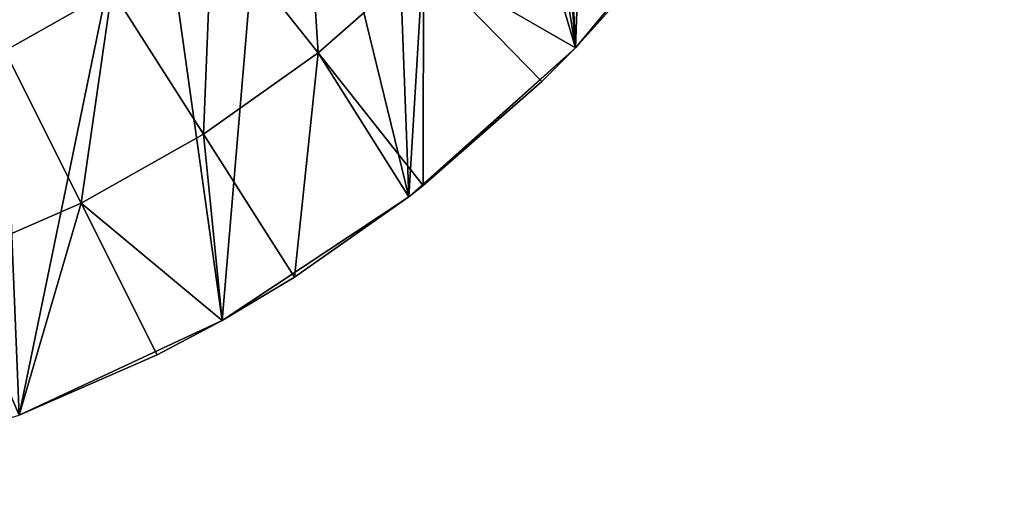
# Model space of a CAD drawing. Header units: millimetres. Extents: x 1 to 103, y -51 to 51.
# Tile 10 of 16: x 70 to 103, y -51 to -34. Entities that reach past the tile are written whole.
import ezdxf

# ---------------------------------------------------------------- set-up
doc = ezdxf.new("R2010")
doc.units = ezdxf.units.MM
doc.header["$LTSCALE"] = 25.4
doc.layers.get('0').update_dxf_attribs({"true_color": 0xff5454})

# ---------------------------------------------------------------- blocks, each defined once
blk = doc.blocks.new('HELIOS-LED-8991-8992.STL')
at = {"color": 7, "true_color": 0xffffff}
mesh = blk.add_polyface(dxfattribs=at)
corners = [(14.845, -35.398, 3.674), (17.092, -6.078, 3.674), (16.561, 0, 3.674), (20.391, -40.366, 3.674), (18.671, -11.971, 3.674), (21.25, -17.5, 3.674), (26.6, -44.475, 3.674), (24.749, -22.498, 3.674), (29.063, -26.812, 3.674), (33.342, -47.635, 3.674), (34.061, -30.311, 3.674), (40.472, -49.78, 3.674), (39.59, -32.889, 3.674), (45.483, -34.468, 3.674), (47.838, -50.864, 3.674), (51.561, -35, 3.674), (55.283, -50.864, 3.674), (57.638, -34.468, 3.674), (62.649, -49.78, 3.674), (63.531, -32.889, 3.674), (69.779, -47.635, 3.674), (69.061, -30.311, 3.674), (74.058, -26.812, 3.674), (76.521, -44.475, 3.674), (78.372, -22.498, 3.674), (82.73, -40.366, 3.674), (81.871, -17.5, 3.674), (84.45, -11.971, 3.674), (88.276, -35.398, 3.674), (86.029, -6.078, 3.674), (86.561, 0, 3.674), (1.409, -9.263, 3.674), (0.866, 5.578, 3.674), (0.595, -1.863, 3.674), (2.219, 12.9, 3.674), (3.292, -16.467, 3.674), (4.623, 19.946, 3.674), (6.204, -23.319, 3.674), (8.027, 26.568, 3.674), (10.083, -29.675, 3.674), (12.36, 32.623, 3.674), (17.527, 37.983, 3.674), (17.092, 6.078, 3.674), (18.671, 11.971, 3.674), (23.42, 42.534, 3.674), (21.25, 17.5, 3.674), (24.749, 22.498, 3.674), (29.913, 46.178, 3.674), (29.063, 26.812, 3.674), (34.061, 30.311, 3.674), (36.867, 48.838, 3.674), (39.59, 32.889, 3.674), (44.135, 50.457, 3.674), (45.483, 34.468, 3.674), (51.561, 51, 3.674), (51.561, 35, 3.674), (57.638, 34.468, 3.674), (58.986, 50.457, 3.674), (63.531, 32.889, 3.674), (66.254, 48.838, 3.674), (69.061, 30.311, 3.674), (73.208, 46.178, 3.674), (74.058, 26.812, 3.674), (79.701, 42.534, 3.674), (78.372, 22.498, 3.674), (81.871, 17.5, 3.674), (85.594, 37.983, 3.674), (84.45, 11.971, 3.674), (86.029, 6.078, 3.674), (90.762, 32.623, 3.674), (93.038, -29.675, 3.674), (95.094, 26.568, 3.674), (96.917, -23.319, 3.674), (98.498, 19.946, 3.674), (99.829, -16.467, 3.674), (100.902, 12.9, 3.674), (101.712, -9.263, 3.674), (102.255, 5.578, 3.674), (102.526, -1.863, 3.674)]
mesh.append_faces([[corners[k] for k in face] for face in [(31, 32, 33), (77, 76, 78)]], dxfattribs={"vtx0": -1, "color": 7})
mesh.append_faces([[corners[k] for k in face] for face in [(1, 3, 4), (4, 3, 5), (5, 6, 7), (7, 6, 8), (8, 9, 10), (10, 11, 12), (12, 11, 13), (13, 14, 15), (15, 16, 17), (17, 18, 19), (19, 20, 21), (21, 20, 22), (22, 23, 24), (24, 25, 26), (26, 25, 27), (27, 28, 29), (29, 28, 30), (32, 31, 34), (34, 35, 36), (36, 37, 38), (38, 39, 40), (40, 0, 41), (41, 43, 44), (44, 46, 47), (47, 49, 50), (50, 51, 52), (52, 53, 54), (54, 56, 57), (57, 58, 59), (59, 60, 61), (61, 62, 63), (63, 65, 66), (66, 68, 69), (69, 70, 71), (71, 72, 73), (73, 74, 75), (75, 76, 77)]], dxfattribs={"vtx0": -1, "vtx1": -1, "color": 7})
mesh.append_faces([[corners[k] for k in face] for face in [(41, 0, 2), (69, 30, 28)]], dxfattribs={"vtx0": -1, "vtx1": -1, "vtx2": -1, "color": 7})
mesh.append_faces([[corners[k] for k in face] for face in [(0, 1, 2), (1, 0, 3), (5, 3, 6), (8, 6, 9), (10, 9, 11), (13, 11, 14), (15, 14, 16), (17, 16, 18), (19, 18, 20), (22, 20, 23), (24, 23, 25), (27, 25, 28), (34, 31, 35), (36, 35, 37), (38, 37, 39), (40, 39, 0), (41, 2, 42), (41, 42, 43), (44, 43, 45), (44, 45, 46), (47, 46, 48), (47, 48, 49), (50, 49, 51), (52, 51, 53), (54, 53, 55), (54, 55, 56), (57, 56, 58), (59, 58, 60), (61, 60, 62), (63, 62, 64), (63, 64, 65), (66, 65, 67), (66, 67, 68), (69, 68, 30), (69, 28, 70), (71, 70, 72), (73, 72, 74), (75, 74, 76)]], dxfattribs={"vtx0": -1, "vtx2": -1, "color": 7})
mesh = blk.add_polyface(dxfattribs=at)
corners = [(79.261, -28.423, 1.405), (79.711, -35.567, 1.905), (76.191, -31.12, 1.405), (83.219, -32.484, 1.905)]
mesh.append_faces([[corners[k] for k in face] for face in [(0, 1, 2), (1, 0, 3)]], dxfattribs={"vtx0": -1, "color": 7})
mesh = blk.add_polyface(dxfattribs=at)
corners = [(88.276, -35.398, 2.674), (83.219, -32.484, 1.905), (86.391, -29.057, 1.905)]
mesh.append_faces([[corners[k] for k in face] for face in [(0, 1, 2)]], dxfattribs={"color": 7})
mesh = blk.add_polyface(dxfattribs=at)
corners = [(90.722, -32.67, 2.674), (88.276, -35.398, 2.674), (86.391, -29.057, 1.905)]
mesh.append_faces([[corners[k] for k in face] for face in [(0, 1, 2)]], dxfattribs={"color": 7})
mesh = blk.add_polyface(dxfattribs=at)
corners = [(68.561, -29.445, 1.174), (69.305, -35.501, 1.405), (66.762, -30.413, 1.174), (72.861, -33.488, 1.405)]
mesh.append_faces([[corners[k] for k in face] for face in [(0, 1, 2), (1, 0, 3)]], dxfattribs={"vtx0": -1, "color": 7})
mesh = blk.add_polyface(dxfattribs=at)
corners = [(93.038, -29.675, 3.674), (88.276, -35.398, 3.674), (90.722, -32.67, 2.674)]
mesh.append_faces([[corners[k] for k in face] for face in [(0, 1, 2)]], dxfattribs={"color": 7})
mesh = blk.add_polyface(dxfattribs=at)
corners = [(76.191, -31.12, 1.405), (75.905, -38.273, 1.905), (72.861, -33.488, 1.405), (79.711, -35.567, 1.905)]
mesh.append_faces([[corners[k] for k in face] for face in [(0, 1, 2), (1, 0, 3)]], dxfattribs={"vtx0": -1, "color": 7})
mesh = blk.add_polyface(dxfattribs=at)
corners = [(83.219, -32.484, 1.905), (83.212, -39.99, 2.674), (79.711, -35.567, 1.905), (87.156, -36.524, 2.674)]
mesh.append_faces([[corners[k] for k in face] for face in [(0, 1, 2), (1, 0, 3)]], dxfattribs={"vtx0": -1, "color": 7})
mesh = blk.add_polyface(dxfattribs=at)
corners = [(88.276, -35.398, 2.674), (87.156, -36.524, 2.674), (83.219, -32.484, 1.905)]
mesh.append_faces([[corners[k] for k in face] for face in [(0, 1, 2)]], dxfattribs={"color": 7})
mesh = blk.add_polyface(dxfattribs=at)
corners = [(90.722, -32.67, 2.674), (88.276, -35.398, 3.674), (88.276, -35.398, 2.674)]
mesh.append_faces([[corners[k] for k in face] for face in [(0, 1, 2)]], dxfattribs={"color": 7})
mesh = blk.add_polyface(dxfattribs=at)
corners = [(72.861, -33.488, 1.405), (71.84, -40.573, 1.905), (69.305, -35.501, 1.405), (75.905, -38.273, 1.905)]
mesh.append_faces([[corners[k] for k in face] for face in [(0, 1, 2), (1, 0, 3)]], dxfattribs={"vtx0": -1, "color": 7})
mesh = blk.add_polyface(dxfattribs=at)
corners = [(69.305, -35.501, 1.405), (67.561, -42.443, 1.905), (65.561, -37.137, 1.405), (71.84, -40.573, 1.905)]
mesh.append_faces([[corners[k] for k in face] for face in [(0, 1, 2), (1, 0, 3)]], dxfattribs={"vtx0": -1, "color": 7})
mesh = blk.add_polyface(dxfattribs=at)
corners = [(79.711, -35.567, 1.905), (78.932, -43.033, 2.674), (75.905, -38.273, 1.905), (82.73, -40.366, 2.674)]
mesh.append_faces([[corners[k] for k in face] for face in [(0, 1, 2), (1, 0, 3)]], dxfattribs={"vtx0": -1, "color": 7})
mesh = blk.add_polyface(dxfattribs=at)
corners = [(83.212, -39.99, 2.674), (82.73, -40.366, 2.674), (79.711, -35.567, 1.905)]
mesh.append_faces([[corners[k] for k in face] for face in [(0, 1, 2)]], dxfattribs={"color": 7})
mesh = blk.add_polyface(dxfattribs=at)
corners = [(82.73, -40.366, 3.674), (83.212, -39.99, 2.674), (88.276, -35.398, 3.674)]
mesh.append_faces([[corners[k] for k in face] for face in [(0, 1, 2)]], dxfattribs={"color": 7})
mesh = blk.add_polyface(dxfattribs=at)
corners = [(88.276, -35.398, 3.674), (83.212, -39.99, 2.674), (87.156, -36.524, 2.674)]
mesh.append_faces([[corners[k] for k in face] for face in [(0, 1, 2)]], dxfattribs={"color": 7})
mesh = blk.add_polyface(dxfattribs=at)
corners = [(88.276, -35.398, 3.674), (87.156, -36.524, 2.674), (88.276, -35.398, 2.674)]
mesh.append_faces([[corners[k] for k in face] for face in [(0, 1, 2)]], dxfattribs={"color": 7})
mesh = blk.add_polyface(dxfattribs=at)
corners = [(76.521, -44.475, 2.674), (71.84, -40.573, 1.905), (75.905, -38.273, 1.905)]
mesh.append_faces([[corners[k] for k in face] for face in [(0, 1, 2)]], dxfattribs={"color": 7})
mesh = blk.add_polyface(dxfattribs=at)
corners = [(78.932, -43.033, 2.674), (76.521, -44.475, 2.674), (75.905, -38.273, 1.905)]
mesh.append_faces([[corners[k] for k in face] for face in [(0, 1, 2)]], dxfattribs={"color": 7})
mesh = blk.add_polyface(dxfattribs=at)
corners = [(82.73, -40.366, 3.674), (82.73, -40.366, 2.674), (83.212, -39.99, 2.674)]
mesh.append_faces([[corners[k] for k in face] for face in [(0, 1, 2)]], dxfattribs={"color": 7})
mesh = blk.add_polyface(dxfattribs=at)
corners = [(71.84, -40.573, 1.905), (69.779, -47.635, 2.674), (67.561, -42.443, 1.905), (74.362, -45.619, 2.674)]
mesh.append_faces([[corners[k] for k in face] for face in [(0, 1, 2), (1, 0, 3)]], dxfattribs={"vtx0": -1, "color": 7})
mesh = blk.add_polyface(dxfattribs=at)
corners = [(76.521, -44.475, 2.674), (74.362, -45.619, 2.674), (71.84, -40.573, 1.905)]
mesh.append_faces([[corners[k] for k in face] for face in [(0, 1, 2)]], dxfattribs={"color": 7})
mesh = blk.add_polyface(dxfattribs=at)
corners = [(76.521, -44.475, 3.674), (78.932, -43.033, 2.674), (82.73, -40.366, 3.674)]
mesh.append_faces([[corners[k] for k in face] for face in [(0, 1, 2)]], dxfattribs={"color": 7})
mesh = blk.add_polyface(dxfattribs=at)
corners = [(82.73, -40.366, 3.674), (78.932, -43.033, 2.674), (82.73, -40.366, 2.674)]
mesh.append_faces([[corners[k] for k in face] for face in [(0, 1, 2)]], dxfattribs={"color": 7})
mesh = blk.add_polyface(dxfattribs=at)
corners = [(76.521, -44.475, 3.674), (76.521, -44.475, 2.674), (78.932, -43.033, 2.674)]
mesh.append_faces([[corners[k] for k in face] for face in [(0, 1, 2)]], dxfattribs={"color": 7})
mesh = blk.add_polyface(dxfattribs=at)
corners = [(69.779, -47.635, 3.674), (69.779, -47.635, 2.674), (76.521, -44.475, 3.674)]
mesh.append_faces([[corners[k] for k in face] for face in [(0, 1, 2)]], dxfattribs={"color": 7})
mesh = blk.add_polyface(dxfattribs=at)
corners = [(76.521, -44.475, 3.674), (69.779, -47.635, 2.674), (74.362, -45.619, 2.674)]
mesh.append_faces([[corners[k] for k in face] for face in [(0, 1, 2)]], dxfattribs={"color": 7})
mesh = blk.add_polyface(dxfattribs=at)
corners = [(76.521, -44.475, 3.674), (74.362, -45.619, 2.674), (76.521, -44.475, 2.674)]
mesh.append_faces([[corners[k] for k in face] for face in [(0, 1, 2)]], dxfattribs={"color": 7})

msp = doc.modelspace()

# ---------------------------------------------------------------- block references
at = {"color": 0}
msp.add_blockref('HELIOS-LED-8991-8992.STL', (0, 0), dxfattribs=at)

doc.saveas('drawing.dxf')
